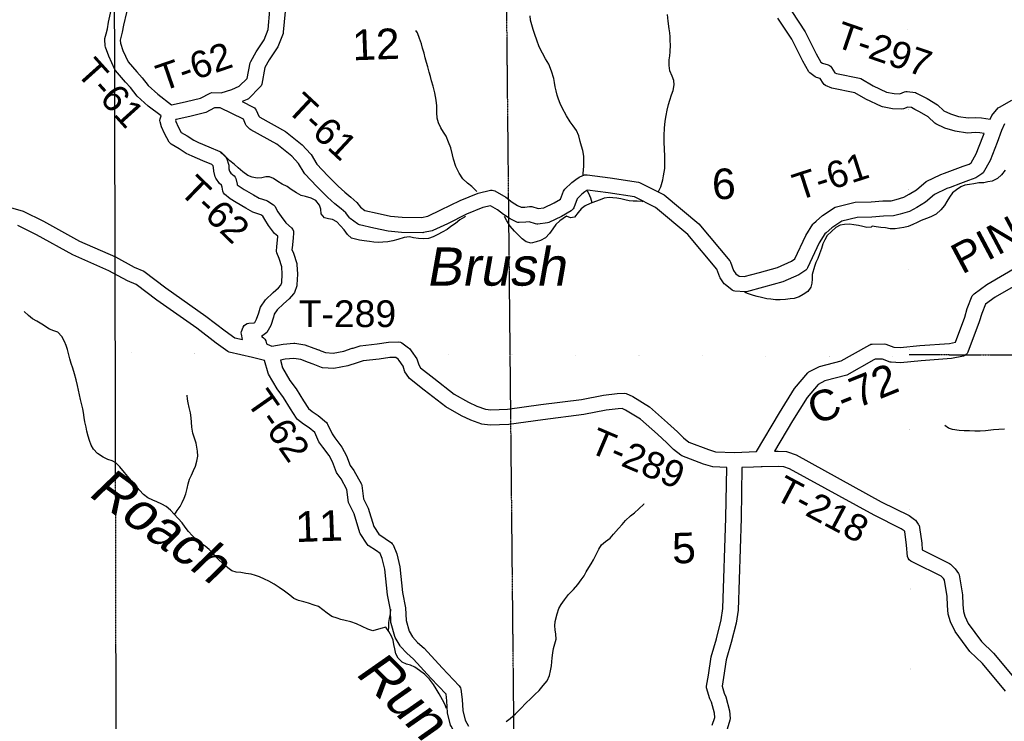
# Model space of a CAD drawing. Header units: feet. Extents: x -155 to 2562643, y -56 to 364810.
# Tile 100 of 121: x 2475184 to 2488079, y 318441 to 327629. Entities that reach past the tile are written whole.
import ezdxf
from ezdxf.enums import TextEntityAlignment as Align

# ---------------------------------------------------------------- set-up
doc = ezdxf.new("R2010")
doc.units = ezdxf.units.FT
doc.header["$MEASUREMENT"] = 0
for name, pattern in [('HIDDEN', [0.375, 0.25, -0.125]), ('HIDDEN2', [0.1875, 0.125, -0.0625]), ('water', [0])]:
    doc.linetypes.add(name, pattern=pattern)
for name, color, linetype in [('COUNTY-RD', 7, 'Continuous'), ('CR-TEXT', 7, 'Continuous'), ('SECTION', 8, 'HIDDEN2'), ('SECTION-TEXT', 8, 'Continuous'), ('TOWNSHIP', 9, 'HIDDEN'), ('TR-TEXT', 6, 'Continuous'), ('TWP-RD', 6, 'Continuous'), ('WATER-TEXT', 1, 'Continuous'), ('WATERWAY', 14, 'water')]:
    doc.layers.add(name, color=color, linetype=linetype)
doc.styles.add('ARIAL', font='arial.ttf')

msp = doc.modelspace()

# ---------------------------------------------------------------- linework, layer by layer
at = {"layer": 'COUNTY-RD'}
for points in [[(2484834.28, 321972.27), (2485135.18, 322480.78), (2485332.27, 322799.41), (2485505.19, 323004.42), (2485520.72, 323016.78), (2485658.12, 323087.29), (2485942.62, 323160.03), (2486279.32, 323350.83), (2486316.68, 323372.01), (2486332.27, 323377.7), (2486348.6, 323380.75), (2486507.9, 323383.73), (2486526.79, 323380.44), (2486631.65, 323340.56), (2486714.39, 323335.84), (2486972.38, 323360.19), (2487360.78, 323389.18), (2487437.55, 323405.21), (2487561.1, 323732.9), (2487593.23, 323846.7), (2487659.71, 324011.58), (2487669.64, 324027.16), (2487682.25, 324040.65), (2487847.72, 324162.56), (2488262.19, 324399.28)], [(2488347.06, 324217.43), (2487956.99, 323994.65), (2487831.14, 323901.93), (2487782.77, 323781.95), (2487751.26, 323670.34), (2487601.75, 323273.82), (2487591.02, 323256.76), (2487577.1, 323242.19), (2487560.55, 323230.68), (2487542.04, 323222.71), (2487388.78, 323190.72), (2486989.22, 323160.89), (2486718.11, 323135.3), (2486597.18, 323142.2), (2486582.17, 323145.4), (2486482.72, 323183.23), (2486386.01, 323181.41), (2486370.17, 323172.43), (2486370.16, 323172.43), (2486018.01, 322972.87), (2485729.44, 322899.09), (2485638.72, 322852.54), (2485494.63, 322681.7), (2485306.3, 322377.24), (2485069.82, 321977.59)]]:
    msp.add_lwpolyline(points, dxfattribs=at)
at = {"layer": 'SECTION'}
for points in [[(2476388.55, 343832.42), (2476435.97, 321637.23)], [(2481607.94, 323240.06), (2481403.02, 343807.09)], [(2481765.3, 307446.47), (2481601.39, 323897.66)], [(2476432.48, 323267.23), (2476464.57, 308257.82)], [(2486832.92, 323243.42), (2517829.98, 323166.41)]]:
    msp.add_lwpolyline(points, dxfattribs=at)
at = {"layer": 'TOWNSHIP', "const_width": 0.03, "flags": 128}
for points in [[(2484585.23, 184226.4), (2485001.36, 199164.46), (2485001.36, 199164.46), (2485331.98, 211141.68), (2485331.98, 211141.68), (2485503.76, 217364.95), (2485804.01, 231239.25), (2485834.49, 232647.22), (2486520.23, 264334.44), (2486529.41, 264928.12), (2487020.65, 296696.11), (2487020.65, 296696.11), (2486855.47, 317827), (2486855.47, 317827), (2486833, 323212.62), (2486833, 323212.62), (2486767.71, 338856.55)], [(2454621.89, 323381.77), (2486833, 323212.62)]]:
    msp.add_lwpolyline(points, dxfattribs=at)
at = {"layer": 'TWP-RD'}
for points in [[(2476561.77, 328234.14), (2476600.42, 328095.07), (2476602.1, 328077.57), (2476590.35, 327930.39), (2476582.82, 327723.98), (2476542.73, 327558.26), (2476527.61, 327466.52), (2476509.03, 327396.65), (2476500.49, 327359.98), (2476503.05, 327319.12), (2476536.7, 327226.93), (2476603.04, 327076.03), (2476716.94, 326944.79), (2476787.26, 326869.09), (2476868.27, 326765.2), (2476992.78, 326652.35), (2477173.92, 326515.2), (2477192.91, 326519.24)], [(2476865.02, 326498.23), (2476721.17, 326628.6), (2476634.85, 326739.3), (2476568.11, 326811.14), (2476437.13, 326962.06), (2476429.07, 326974.79), (2476351.02, 327152.33), (2476307.74, 327270.91), (2476304.8, 327284.99), (2476299.51, 327369.41), (2476300.72, 327383.94), (2476314.95, 327445.05), (2476331.85, 327508.58), (2476346.59, 327598.08), (2476383.68, 327751.41)], [(2477192.91, 326519.24), (2477366.54, 326556.22), (2477549.81, 326601.7), (2477678.13, 326668.4), (2477702.41, 326674.12), (2477820.39, 326672.12), (2477960.65, 326715.96), (2478059.75, 326756.27), (2478164.24, 326860.2), (2478203.48, 327064.59), (2478208.88, 327079.49), (2478279.62, 327207.17), (2478386.08, 327365.01), (2478439.19, 327502.26), (2478460.98, 327751.7)], [(2478660.42, 327736.59), (2478636.59, 327463.68), (2478633.39, 327449.91), (2478564.48, 327271.84), (2478450.32, 327102.59), (2478395.39, 327003.44), (2478352.95, 326782.37), (2478345.36, 326763.86), (2478334.24, 326747.2), (2478179.49, 326593.29), (2478162.91, 326582.32), (2478096.68, 326555.38), (2478243.17, 326483.9), (2478257.54, 326473.39), (2478269.83, 326460.5), (2478279.65, 326445.65), (2478315.14, 326363.24), (2478327.34, 326350.48), (2478664.06, 326165.07), (2478881.65, 325990.26), (2478994.01, 325872.6), (2479001.09, 325863.18), (2479074.95, 325736.15), (2479217.31, 325583.01), (2479353.45, 325449.99), (2479440.07, 325368.98), (2479521.66, 325306.14), (2479601.2, 325233.95), (2479648.51, 325173.28), (2479705.13, 325130.75), (2479865.35, 325093.76), (2480042.09, 325055.39), (2480192.49, 325041.74), (2480447.66, 325039.07), (2480527.01, 325055.89), (2480700.57, 325136.89), (2480952.63, 325262.65), (2481188.66, 325358.93), (2481350.73, 325395.79), (2481369.49, 325396.48), (2481388.05, 325393.66), (2481405.77, 325387.43), (2481549.53, 325304.16), (2481634.02, 325241.08), (2481703.43, 325195.19), (2481750.27, 325173.09), (2481797.19, 325174.69), (2481861.4, 325183.11), (2481875.99, 325182.89), (2481890.4, 325180.55), (2481972.73, 325154.47), (2482046.74, 325164.97), (2482184.86, 325230.11), (2482267.99, 325278.19), (2482307.6, 325383.65), (2482314.99, 325396.85), (2482324.29, 325408.8), (2482416.3, 325495.94)], [(2485297.75, 327734.34), (2485471.73, 327471.32), (2485614.73, 327179.49), (2485676.95, 327074.27), (2485698.84, 327057.78), (2485770.27, 327038.94), (2485788.23, 327030.1), (2485804.09, 327017.87), (2485817.22, 327002.72), (2485856.95, 326932.44), (2485879.4, 326922.49), (2486184.31, 326862.64), (2486200.18, 326856.61)], [(2485699.44, 325065.15), (2485864.85, 325172.75), (2485880.17, 325179.41), (2486123.6, 325239.88), (2486334.96, 325243.03), (2486486.11, 325255.4), (2486598.6, 325257.55), (2486661.48, 325274.35), (2486761.17, 325303.25), (2486832.69, 325342.84), (2486927.74, 325401.95), (2487055.28, 325509.99), (2487248.44, 325602.2), (2487295.6, 325619.33), (2487435.02, 325669.99), (2487539.26, 325710.58), (2487616.67, 325737.32), (2487644.14, 325755.51), (2487711.91, 325872.89), (2487797.89, 326093.33), (2487813.73, 326136.45), (2487757.94, 326146.27), (2487702.05, 326149.43), (2487597.76, 326142.88), (2487437.01, 326167.15), (2487301.47, 326206.96), (2487181.47, 326263.48), (2487168.16, 326272.61), (2487082.47, 326354.41), (2486968.82, 326422.91), (2486908.63, 326454.4), (2486861.71, 326478.95), (2486814.56, 326485.01), (2486757.72, 326461.03), (2486736.21, 326457.08), (2486614.53, 326461.47), (2486481.42, 326485.65), (2486468.89, 326489.68), (2486265.44, 326586.01), (2486120.68, 326671.32), (2485818.88, 326730.55), (2485735.88, 326767.33), (2485718.61, 326779.93), (2485704.39, 326795.9), (2485668.8, 326858.86), (2485619.43, 326871.88), (2485601.93, 326880.37), (2485532.93, 326932.37), (2485519.86, 326947), (2485438.59, 327084.44), (2485297.81, 327371.74), (2485114.56, 327648.76)], [(2486200.18, 326856.61), (2486359.19, 326762.91), (2486536.61, 326678.9), (2486636.12, 326660.83), (2486710.42, 326658.14), (2486769.8, 326683.19), (2486786.97, 326687.09), (2486804.56, 326687.94), (2486913.77, 326673.9), (2486930.7, 326668.57), (2487022.99, 326620.29), (2487023, 326620.28), (2487066.9, 326597.31), (2487204.61, 326514.31), (2487288.68, 326434.06), (2487372.68, 326394.49), (2487480.33, 326362.87), (2487606.52, 326343.82), (2487701.42, 326349.79), (2487781, 326345.29), (2487891.19, 326325.89), (2487913.94, 326373.73), (2488000.08, 326472.81), (2488013.42, 326483.67), (2488175.59, 326574.75)], [(2477941.48, 325284.54), (2477868.05, 325342), (2477852.65, 325362.03), (2477842.71, 325385.28), (2477835, 325435.45), (2477828.8, 325460.77), (2477802.08, 325484.43), (2477751.04, 325552.74), (2477742.22, 325571.88), (2477725.39, 325646.46), (2477723.09, 325691.48), (2477715.72, 325713.6), (2477698.75, 325731.66), (2477583.26, 325780.16), (2477444.5, 325839.58), (2477365.77, 325876.76), (2477273.97, 325937.92), (2477168.32, 325997.68), (2477154.04, 326009.73), (2477142.25, 326024.2), (2477080.6, 326137.69), (2477041.62, 326226.76), (2477022.55, 326289.61), (2477020.59, 326308.92), (2477022.38, 326328.24), (2477034.6, 326369.82), (2476865.02, 326498.23)], [(2479512.49, 325025.31), (2479503.04, 325034.59), (2479454.06, 325097.41), (2479393.23, 325152.62), (2479310.45, 325216.36), (2479215.24, 325305.41), (2479074.09, 325443.33), (2478917.08, 325612.23), (2478910.46, 325621.16), (2478837.11, 325747.31), (2478746.11, 325842.6), (2478552.35, 325998.27), (2478210.77, 326186.36), (2478198.68, 326195.65), (2478151.98, 326244.47), (2478142.11, 326259.38), (2478114.14, 326324.32), (2477810.97, 326472.25), (2477736.83, 326473.51), (2477621.01, 326413.3), (2477411.46, 326361.3), (2477234.54, 326323.62), (2477229.14, 326322.47), (2477225.42, 326309.82), (2477229.58, 326296.12), (2477260.4, 326225.68), (2477299.86, 326153.05), (2477378.78, 326108.41), (2477464.45, 326051.34), (2477526.59, 326022), (2477661.35, 325964.28), (2477805.47, 325903.76), (2477822.73, 325891.77), (2477883.94, 325826.65), (2477895.07, 325808), (2477919.28, 325735.37), (2477921.79, 325722.05), (2477924.25, 325673.77), (2477930.31, 325646.95), (2477950.02, 325620.57), (2477992.38, 325583.06), (2478004.56, 325566.84), (2478013.22, 325548.53), (2478031.34, 325474.5), (2478032.45, 325467.31), (2478058.93, 325446.59), (2478123.05, 325403.63), (2478248.07, 325333.97), (2478319.72, 325290.26), (2478421.27, 325258.91), (2478434.53, 325252.57), (2478509.09, 325202.33), (2478525.29, 325184.54), (2478563.55, 325114.33), (2478606.12, 325051.03), (2478669.27, 324968.09), (2478745.35, 324901.68), (2478759.09, 324882.31), (2478767.9, 324860.28), (2478771.32, 324836.77), (2478764.75, 324765.63), (2478750.21, 324640.05), (2478748.64, 324619.34), (2478767.81, 324572.15), (2478812.42, 324436.7), (2478814.89, 324423.3), (2478820.64, 324298.26), (2478815.62, 324158.16), (2478812.7, 324142.98), (2478781.54, 324056.09), (2478771.51, 324039.33), (2478713.65, 323975.18), (2478639.51, 323909.84), (2478557.41, 323831.29), (2478517.31, 323772.58), (2478505.87, 323732.33), (2478471.04, 323623.78), (2478418.75, 323534.33), (2478404, 323518.35), (2478349.52, 323480.37), (2478357.29, 323477.64), (2478378.45, 323463.44), (2478395.35, 323444.42), (2478406.96, 323421.74), (2478414.98, 323385.86), (2478423.34, 323380.97), (2478484.69, 323353.06), (2478633.48, 323380.17), (2478774.32, 323394.78), (2478788.47, 323394.24), (2478918.68, 323370.61), (2479034.29, 323327.1), (2479097.2, 323305.55), (2479101.86, 323303.73), (2479126.38, 323294.14), (2479190.18, 323269.18), (2479287.95, 323260.97), (2479429.92, 323288.94), (2479539.93, 323325.24)], [(2488082.82, 326263.15), (2488041.11, 326175.44), (2487984.94, 326022.5), (2487892.71, 325786.05), (2487799.78, 325625.08), (2487783.88, 325608.17), (2487705.95, 325556.56), (2487608.21, 325522.8), (2487505.46, 325482.79), (2487368.29, 325432.95), (2487368.28, 325432.94), (2487325.83, 325417.52), (2487164.8, 325340.65), (2487045.81, 325239.86), (2486933.99, 325170.32), (2486838.41, 325117.41), (2486715.14, 325081.67), (2486626.72, 325058.05), (2486496.19, 325055.56), (2486344.62, 325043.15), (2486149.53, 325040.24), (2485952.81, 324991.37), (2485819.98, 324904.97), (2485744.14, 324839.33), (2485728.08, 324825.43), (2485655.59, 324708.64), (2485502.05, 324377.68), (2485491.48, 324362.77), (2485478.37, 324350.01), (2485387.46, 324289.2), (2485176.98, 324196.87), (2484926.98, 324126.08), (2484701.46, 324064.73), (2484684.77, 324063.09), (2484550.12, 324072.42), (2484530.87, 324077.71), (2484513.04, 324086.71), (2484421.22, 324158.91), (2484411.03, 324169.72), (2484356.91, 324247.51), (2484351.06, 324258.71), (2484313.09, 324360.99), (2483935.43, 324814.57), (2483509.57, 325170.04), (2483233.64, 325307.04), (2482888.65, 325360.24), (2482620.7, 325396.32), (2482609.27, 325392.06), (2482586.97, 325376.07), (2482547.48, 325344.72), (2482484.06, 325284.65), (2482439.61, 325166.32), (2482430.88, 325151.46), (2482419.75, 325138.33), (2482406.54, 325127.29), (2482277.74, 325052.79), (2482111.6, 324974.43), (2482097.21, 324970.12), (2481970.88, 324952.21), (2481955.93, 324952.34), (2481941.17, 324954.68), (2481858.15, 324980.97), (2481813.64, 324975.13), (2481724.97, 324972.11), (2481709.23, 324974.07), (2481693.98, 324978.5), (2481605.09, 325020.45), (2481518.95, 325077.4), (2481439.22, 325136.93), (2481347.63, 325189.98), (2481249.02, 325167.55), (2481035.16, 325080.31), (2480787.53, 324956.77), (2480596.05, 324867.4), (2480585.25, 324863.79), (2480472.99, 324840), (2480462.07, 324838.91), (2480182.38, 324841.84), (2480011.71, 324857.33), (2479821.63, 324898.6), (2479632.73, 324942.21), (2479619.71, 324947.2), (2479607.52, 324953.94), (2479512.49, 325025.31)], [(2482416.3, 325495.94), (2482466.43, 325535.73), (2482508.96, 325566.25), (2482520.73, 325572.52), (2482582.08, 325595.34), (2482598.15, 325598.48), (2482614.5, 325598.96), (2482917.23, 325558.2), (2483287.08, 325501.17), (2483301.78, 325496.51), (2483614.34, 325341.31), (2483624.18, 325334.89), (2484077.52, 324956.48), (2484483.16, 324469.29), (2484491.67, 324454.6), (2484531.94, 324346.13), (2484562.44, 324302.29), (2484604.62, 324269.12), (2484673.37, 324264.36), (2484873.49, 324318.8), (2485109.24, 324385.55), (2485290.94, 324465.26), (2485336.27, 324495.58), (2485479.27, 324803.82), (2485570.16, 324950.25), (2485579.97, 324961.74), (2485613.23, 324990.54), (2485613.25, 324990.55), (2485699.44, 325065.15)], [(2475063.65, 325167.56), (2475231.34, 325119.06), (2475495.1, 324990.74), (2475966.68, 324728.57), (2476438.93, 324521.71), (2476683.97, 324388.59), (2476811.62, 324334.93), (2477096.88, 324119.06), (2477621.88, 323747.98), (2477873.87, 323552.76), (2478001.49, 323464.41), (2478100.29, 323440.77), (2478086.66, 323510.16), (2478086.49, 323528.66), (2478089.71, 323546.87), (2478110.75, 323602.82), (2478124.01, 323622.41), (2478141.48, 323638.37), (2478162.18, 323649.81), (2478184.97, 323656.1), (2478255.3, 323658.49), (2478262.67, 323663.62), (2478287.3, 323705.77), (2478314.41, 323790.24), (2478331.58, 323850.67), (2478338.43, 323865.3), (2478404.05, 323961.35), (2478504.21, 324057.18), (2478572.82, 324117.65), (2478603.24, 324151.38), (2478616.58, 324188.58), (2478620.48, 324297.24), (2478616.04, 324393.61), (2478579.97, 324503.15), (2478550.14, 324576.57), (2478546.56, 324599.47), (2478551.09, 324659.13), (2478565.81, 324786.33), (2478566.37, 324792.43), (2478522.45, 324830.77), (2478443.44, 324934.55), (2478392.39, 325010.45), (2478367.11, 325056.83), (2478341.13, 325074.34), (2478236.88, 325106.52), (2478147.29, 325161.17), (2478018.54, 325232.91), (2477941.48, 325284.54)], [(2477927.68, 323276.43), (2477910.71, 323284.01), (2477755.62, 323391.38), (2477502.87, 323587.18), (2476978.78, 323957.62), (2476710.96, 324160.29), (2476597.26, 324208.09), (2476350.92, 324341.91), (2475877.76, 324549.17), (2475402.7, 324813.28), (2475159.29, 324931.7)], [(2479539.93, 323325.24), (2479552.15, 323329.27), (2479564.93, 323333.49), (2479641.71, 323358.83), (2479866.22, 323382.19), (2480015.84, 323404.43), (2480148.86, 323408.22), (2480170.44, 323404.06), (2480190.61, 323395.31), (2480276.62, 323332.83), (2480287.97, 323321.4), (2480309.94, 323290.71), (2480382.89, 323188.84), (2480390.21, 323173.88), (2480409.34, 323109.52), (2480433.55, 323071.71), (2480606.07, 322934.11), (2480874.17, 322723.92), (2481061.98, 322619.28), (2481169.21, 322568.04), (2481284.66, 322526.85), (2481353.51, 322518.24), (2481570.51, 322528.24), (2482008.45, 322588.8), (2482541.34, 322654.59), (2482831.22, 322712), (2483007.07, 322732.87), (2483102.59, 322736.33), (2483124.98, 322732), (2483211.95, 322693.39), (2483432.59, 322557.46), (2483667.81, 322349.65), (2483797.55, 322232.76), (2483878.38, 322151.7), (2483948.34, 322096), (2484206.4, 321999.4), (2484296.03, 321971.18), (2484544.89, 321959.01), (2484834.28, 321972.27)], [(2480787.9, 318551.31), (2480779.98, 318708.54), (2480767.71, 318796.12), (2480568.32, 319003.82), (2480342, 319254.74), (2480255.53, 319331.5), (2480171.52, 319422.39), (2480165.07, 319431.09), (2480102.05, 319538.69), (2480097.11, 319550.23), (2480047.98, 319721.65), (2480046.1, 319733.14), (2480038.31, 319901.47), (2479998.65, 320096.73), (2479965.07, 320431.71), (2479932.86, 320572.17), (2479904.4, 320636.68), (2479854.79, 320673.05), (2479749.22, 320744.63), (2479735.21, 320758.91), (2479644.53, 320898.44), (2479638.64, 320911.04), (2479562.28, 321159.15), (2479496.85, 321288.57), (2479491.88, 321304.63), (2479469.14, 321475.19), (2479393.92, 321616.68), (2479339.67, 321685.47), (2479331.83, 321699.59), (2479282, 321838.06), (2479236.21, 321923.87), (2479153.11, 322031.63), (2479101.71, 322102.43), (2479047.04, 322221.54), (2478973.72, 322285.66), (2478899.57, 322333.3), (2478820.17, 322394.99), (2478808.02, 322408.62), (2478732.41, 322533.04), (2478639.25, 322680.15), (2478554.52, 322793.33), (2478444.37, 322987.13), (2478439.76, 322998.09), (2478391.78, 323165.38), (2478233.02, 323203.37), (2477927.68, 323276.43)], [(2480109.51, 323207.02), (2480033.45, 323204.85), (2479891.28, 323183.71), (2479683.88, 323162.13), (2479602.59, 323135.31), (2479480.79, 323095.12), (2479299.13, 323059.33), (2479151.72, 323071.71), (2479137.63, 323074.98), (2479029.02, 323117.46), (2479029.01, 323117.47), (2479028.34, 323117.73), (2478966.65, 323138.86), (2478865.17, 323177.05), (2478773.74, 323193.64), (2478661.76, 323182.03), (2478598.38, 323170.48), (2478627.08, 323070.41), (2478722.18, 322903.1), (2478804.03, 322793.76), (2478902.37, 322638.48), (2478964.63, 322536.02), (2479015.2, 322496.73), (2479094.26, 322445.94), (2479200.13, 322353.35), (2479209.33, 322342.68), (2479216.94, 322330.83), (2479275.21, 322203.88), (2479313.25, 322151.47), (2479404.79, 322032.77), (2479465.28, 321919.42), (2479511.78, 321790.21), (2479562.08, 321726.42), (2479658.38, 321545.3), (2479663.83, 321528.31), (2479686.78, 321356.18), (2479748.44, 321234.22), (2479823.64, 320989.87), (2479886.45, 320893.22), (2479970.09, 320836.51), (2480051.26, 320776.99), (2480063.34, 320764.38), (2480073.05, 320749.88), (2480123.54, 320635.46), (2480162.81, 320464.17), (2480196.65, 320126.69), (2480237.39, 319926.14), (2480245.07, 319759.89), (2480284.17, 319623.48), (2480329.43, 319546.2), (2480395.7, 319474.51), (2480483.08, 319396.94), (2480714.75, 319140.09), (2480939.82, 318905.62), (2480948.78, 318892.76), (2480955.63, 318878.66), (2480960.19, 318863.68), (2480979.28, 318727.48), (2480986.7, 318580.33), (2481016.77, 318457.21), (2481061.17, 318378.99)], [(2484254.11, 318390.61), (2484286.21, 318490.66), (2484281.66, 318545.96), (2484242.68, 318691.62), (2484220.63, 318736.49), (2484179.58, 318877.87), (2484178.4, 318901.1), (2484204.75, 319045.48), (2484240.91, 319287.05), (2484307.78, 319522.93), (2484369.72, 319768.67), (2484394.26, 319916.67), (2484432.96, 321105.81), (2484443.19, 321763.75), (2484260.53, 321772.68), (2484141.27, 321810.22), (2483856, 321917.01), (2483842.3, 321924.77), (2483744.85, 322002.37), (2483659.7, 322087.76), (2483534.67, 322200.41), (2483313.05, 322396.2), (2483118.5, 322516.05), (2483075.36, 322535.21), (2483022.5, 322533.29), (2482862.47, 322514.3), (2482573.07, 322456.99), (2482034.4, 322390.48), (2481588.86, 322328.88), (2481345.66, 322317.66), (2481238.1, 322331.11), (2481092.28, 322383.14), (2480970.1, 322441.52), (2480763.13, 322556.84), (2480482.01, 322777.23), (2480289.47, 322930.8), (2480278.46, 322943.01), (2480229.5, 323019.5), (2480223.66, 323032.27), (2480205.66, 323092.82), (2480152.93, 323166.45), (2480139.44, 323185.29), (2480109.51, 323207.02)], [(2485069.82, 321977.59), (2485117.37, 321978.32), (2485225.25, 321974.05), (2485241.29, 321970.75), (2485351.77, 321928.41), (2486466.97, 321316.25), (2486833.25, 321134.37), (2486902.17, 321085.15), (2486913.61, 321073.81), (2486949.34, 321024.69), (2486956.46, 321015.55), (2486957.11, 321014.01), (2486958.08, 321012.68), (2486962.2, 321001.97), (2486966.71, 320991.3), (2486966.94, 320989.64), (2486967.53, 320988.11), (2486968.73, 320976.73), (2486997.22, 320771.69), (2487004.78, 320686.78), (2487360.87, 320508.98), (2487373.97, 320499.54), (2487436.23, 320437.28), (2487477.52, 320376.72), (2487485.56, 320356.89), (2487530.97, 320095.46), (2487535.4, 319968.77), (2487542.67, 319878.41), (2487559.55, 319817.29), (2487607.38, 319723.41), (2487779.42, 319487.13), (2487938.85, 319333.61), (2488202.17, 319016.26)], [(2488093.52, 318834), (2487792.07, 319197.29), (2487628.06, 319355.23), (2487436.37, 319618.5), (2487372.16, 319744.52), (2487344.83, 319843.46), (2487335.68, 319957.26), (2487331.57, 320074.76), (2487294.05, 320290.79), (2487281.55, 320309.12), (2487249.75, 320340.91), (2486895.96, 320517.57), (2486872.41, 320529.33), (2486853.97, 320538.54), (2486834.68, 320555.39), (2486820.26, 320576.55), (2486811.64, 320600.66), (2486798.44, 320749.06), (2486773.87, 320925.92), (2486766.17, 320936.51), (2486730, 320962.34), (2486374.33, 321138.95), (2485267.47, 321746.53), (2485192.72, 321775.18), (2485114.95, 321778.26), (2484906.24, 321775.05), (2484904.92, 321774.71), (2484894.48, 321774.83), (2484795.92, 321770.3), (2484795.91, 321770.3), (2484643.2, 321763.31), (2484632.9, 321101)], [(2484632.9, 321101), (2484593.72, 319896.97), (2484565.68, 319727.81), (2484501, 319471.21), (2484436.81, 319244.79), (2484402.07, 319012.71), (2484381.47, 318899.82), (2484407.83, 318809.03), (2484430.82, 318762.24), (2484479.5, 318580.3), (2484487.98, 318477.44), (2484485.74, 318457.88), (2484447.35, 318338.26)], [(2480905.86, 316100.64), (2480869.58, 316218.43), (2480840.05, 316374.45), (2480823.58, 316549.14), (2480808.36, 316822.3), (2480808.83, 316974.97), (2480811.11, 316989.78), (2480925.04, 317355.35), (2480983.24, 317564.99), (2481025.9, 317787.23), (2481039.99, 317866.52), (2481054.24, 317913.98), (2481016.34, 318136.62), (2480984.64, 318190.15), (2480924.95, 318229.03), (2480913.14, 318239.74), (2480903.18, 318252.17), (2480832.54, 318376.63), (2480827.43, 318389.5), (2480787.9, 318551.31)]]:
    msp.add_lwpolyline(points, dxfattribs=at)
at = {"layer": 'WATERWAY'}
for points in [[(2482561.96, 325582.86), (2482562.36, 325614.67), (2482572.95, 325709.15), (2482572.92, 325841.59), (2482559.77, 325913.61), (2482542.78, 325973.53), (2482525.83, 326031.45), (2482504.58, 326107.35), (2482477.41, 326177.14), (2482432.29, 326238.62), (2482391.3, 326292.13), (2482345.91, 326371.66), (2482288.09, 326475.06), (2482263.14, 326530.84), (2482242.2, 326586.69), (2482223.3, 326640.56), (2482210.39, 326696.53), (2482197.52, 326750.5), (2482188.65, 326804.54), (2482177.81, 326856.53), (2482150.24, 326952.4), (2482112.65, 327046.1), (2482069.39, 327117.64), (2482030.13, 327189.24), (2481988.69, 327272.84), (2481957.22, 327360.62), (2481931.99, 327434.46), (2481906.88, 327500.27), (2481889.86, 327562.2), (2481874.89, 327622.15), (2481868, 327678.22)], [(2483545.09, 325368.2), (2483546, 325369.76), (2483581.09, 325438.55), (2483607.77, 325531.28), (2483616.97, 325585.61), (2483631.58, 325680.15), (2483632.79, 325732.35), (2483633.93, 325788.55), (2483633.13, 325840.71), (2483629.7, 325932.95), (2483624.27, 326025.17), (2483624.95, 326111.46), (2483629.46, 326209.86), (2483638.11, 326300.29), (2483649.04, 326372.71), (2483663.99, 326445.19), (2483682.96, 326517.73), (2483700.13, 326576.2), (2483721.19, 326642.76), (2483740.37, 326701.26), (2483755.32, 326773.74), (2483750.41, 326831.85), (2483727.46, 326887.66), (2483700.26, 326959.46), (2483689.17, 327027.5), (2483690, 327103.76), (2483697.26, 327154.05), (2483702.48, 327206.3), (2483707.06, 327300.68), (2483704.28, 327350.8), (2483703.44, 327404.97), (2483696.65, 327455.02), (2483689.83, 327507.08), (2483676.24, 327607.19), (2483668.86, 327695.36)], [(2481170.1, 325379.78), (2481103.2, 325444.55), (2481050.36, 325485.83), (2480989.24, 325543.03), (2480937.88, 325618.45), (2480894.37, 325706.03), (2480864.78, 325801.87), (2480851.87, 325857.85), (2480830.38, 325949.8), (2480801.1, 326025.58), (2480769.82, 326101.32), (2480734.86, 326154.93), (2480699.87, 326210.55), (2480666.73, 326276.23), (2480651.72, 326338.19), (2480648.57, 326412.38), (2480645.24, 326498.61), (2480636.01, 326576.72), (2480618.53, 326668.74), (2480597.06, 326758.68), (2480577.92, 326828.6), (2480563.03, 326882.54), (2480548.05, 326942.49), (2480530.91, 327012.45), (2480511.98, 327068.32), (2480495, 327128.25), (2480479.96, 327192.21), (2480460.9, 327256.11), (2480443.95, 327314.03), (2480420.82, 327381.88), (2480391.57, 327455.65), (2480373.01, 327487.45)], [(2481022.08, 325050.04), (2481010.97, 325043.75), (2480949.3, 325006.63), (2480889.75, 324961.52), (2480832.19, 324918.45), (2480780.55, 324881.49), (2480718.84, 324846.38), (2480661.06, 324817.35), (2480597.31, 324784.22), (2480539.41, 324763.21), (2480477.21, 324760.2), (2480408.89, 324763.1), (2480342.46, 324774.07), (2480290.11, 324783.25), (2480217.94, 324776.06), (2480134.03, 324748.62), (2480070.04, 324731.53), (2480003.94, 324720.42), (2479939.77, 324715.37), (2479887.61, 324712.52), (2479823.31, 324715.49), (2479764.97, 324722.57), (2479696.56, 324731.5), (2479636.18, 324740.55), (2479581.77, 324753.72), (2479531.33, 324768.95), (2479476.39, 324816.22), (2479431.3, 324875.69), (2479384.27, 324931.11), (2479337.29, 324982.52), (2479282.6, 325013.74), (2479228.27, 325020.88), (2479173.86, 325034.05), (2479130.9, 325085.52), (2479125.96, 325145.64), (2479111.07, 325199.58), (2479063.98, 325259.01), (2479001.22, 325292.1), (2478926.61, 325312.97), (2478872.16, 325328.14), (2478809.4, 325361.23), (2478738.43, 325406.23), (2478685.65, 325443.5), (2478620.89, 325476.57), (2478566.17, 325509.79), (2478507.33, 325548.97), (2478456.81, 325570.22), (2478406.62, 325569.41), (2478356.59, 325558.57), (2478292.41, 325553.51), (2478227.99, 325564.51), (2478171.41, 325587.67), (2478106.43, 325634.78), (2478043.37, 325687.93), (2477992.41, 325737.27), (2477937.53, 325780.53), (2477872.31, 325843.68), (2477813.69, 325887.96)], [(2488091.21, 325659.92), (2488042.64, 325598.48), (2487987.77, 325548.93), (2487918.47, 325515.07), (2487864.65, 325503.68), (2487808.78, 325494.24), (2487746.75, 325490.68), (2487678.86, 325480.94), (2487620.98, 325471.46), (2487563.16, 325459.97), (2487509.54, 325440.55), (2487452.41, 325400.98), (2487401.29, 325361.55), (2487362.58, 325306.38), (2487327.98, 325247.3), (2487295.18, 325196.3), (2487246.56, 325136.86), (2487185.78, 325083.14), (2487114.53, 325047.23), (2487061.01, 325023.8), (2486991.52, 324997.97), (2486937.99, 324974.54), (2486880.57, 324947.01), (2486821.09, 324921.42), (2486763.36, 324905.92), (2486707.49, 324896.49), (2486649.56, 324889.01), (2486585.38, 324891.41), (2486520.99, 324901.83), (2486460.77, 324906.34), (2486400.44, 324914.86), (2486348.12, 324923.58), (2486334.99, 324911.11)], [(2482681.79, 325231.46), (2482661.71, 325291.22), (2482636.69, 325351.01), (2482621.12, 325384.6)], [(2483345.01, 325244.79), (2483339.08, 325246.01), (2483268.69, 325252.89), (2483216.47, 325254.05), (2483166.22, 325257.25), (2483107.79, 325270.35), (2483055.41, 325281.54), (2483005.07, 325290.76), (2482952.79, 325295.93), (2482902.54, 325299.13), (2482836.42, 325290.03), (2482784.53, 325269.13), (2482724.65, 325246.09), (2482656.73, 325222.91), (2482590.98, 325189.74), (2482535.33, 325152.72), (2482499.97, 325101.98), (2482450.68, 325043), (2482398.64, 325032.12), (2482346.07, 325055.35), (2482256.63, 324995.71), (2482203.2, 324944.68), (2482167.9, 324889.93), (2482120.65, 324828.96), (2482069.29, 324773.95), (2482005.61, 324736.8), (2481947.64, 324719.81), (2481883.68, 324700.72), (2481817.09, 324721.71), (2481764.31, 324758.98), (2481662.37, 324859.66), (2481605.11, 324926.96), (2481563.94, 324992.51), (2481534.59, 325052.63)], [(2486334.99, 324911.11), (2486279.88, 324908.39), (2486225.46, 324921.56), (2486169.07, 324932.68), (2486108.69, 324941.74), (2486052.33, 324950.86), (2485984.1, 324947.75), (2485928.02, 324938.81), (2485874.31, 324905.84), (2485814.83, 324856.71), (2485759.46, 324801.64), (2485726.19, 324744.92), (2485700.9, 324692.34), (2485683.76, 324631.86), (2485658.71, 324563.23), (2485635.55, 324502.66), (2485612.29, 324448.1), (2485590.98, 324397.59), (2485562.47, 324292.79), (2485561.39, 324232.58), (2485558.18, 324180.35), (2485542.98, 324123.92), (2485503.67, 324069.11), (2485444.06, 324028.01), (2485390.29, 323999.05), (2485328.4, 323975.97), (2485274.23, 323973.09), (2485212.12, 323964.06), (2485143.9, 323960.94), (2485081.64, 323961.94), (2485021.32, 323966.98), (2484967.03, 323972.12), (2484900.51, 323989.1), (2484844.08, 324002.24), (2484793.68, 324015.47), (2484727.07, 324038.47), (2484680.99, 324055.71)], [(2480775.32, 318606.95), (2480751.64, 318666.66), (2480722.68, 318722.37), (2480677.28, 318801.9), (2480640.13, 318867.52), (2480605.1, 318925.14), (2480551.86, 318992.5), (2480486.61, 319057.66), (2480419.62, 319104.73), (2480360.69, 319149.93), (2480304.05, 319177.1), (2480249.67, 319188.26), (2480195.04, 319215.47), (2480140, 319268.75), (2480111.03, 319324.47), (2480095.99, 319388.43), (2480083.05, 319446.42), (2480076.17, 319502.49), (2480051.28, 319554.26), (2480016.19, 319615.89), (2479979.13, 319675.49), (2479915.14, 319658.4), (2479809.21, 319626.58), (2479742.63, 319647.58), (2479669.77, 319684.52), (2479594.97, 319717.42), (2479520.27, 319744.3), (2479447.72, 319761.19), (2479391.33, 319772.31), (2479340.86, 319789.55), (2479272.21, 319814.53), (2479211.31, 319857.69), (2479152.38, 319902.88), (2479095.53, 319944.1), (2479041.05, 319961.28), (2478968.32, 319990.2), (2478905.84, 320005.24), (2478833.26, 320024.13), (2478774.65, 320049.26), (2478719.77, 320092.52), (2478652.69, 320145.61), (2478583.69, 320192.65), (2478516.74, 320237.71), (2478445.86, 320276.7), (2478391.26, 320301.9), (2478322.51, 320332.89), (2478272.02, 320352.14), (2478217.57, 320367.31), (2478145.12, 320378.17), (2478078.69, 320389.14), (2478020.38, 320394.21), (2477963.92, 320409.35), (2477963.92, 320409.35), (2477911.11, 320448.62), (2477848.05, 320501.78), (2477784.86, 320562.96), (2477717.48, 320636.11), (2477664.42, 320691.44), (2477613.58, 320732.75), (2477558.83, 320767.98), (2477501.85, 320817.22), (2477442.77, 320872.45), (2477393.73, 320927.84), (2477352.75, 320981.35), (2477311.7, 321038.88), (2477258.58, 321098.22), (2477205.53, 321153.54), (2477160.56, 321204.98), (2477103.61, 321252.22), (2477046.88, 321285.41), (2476982.18, 321314.46), (2476925.63, 321335.62), (2476862.9, 321366.71), (2476803.98, 321411.9), (2476752.9, 321469.27), (2476701.76, 321530.64), (2476648.64, 321589.98), (2476599.59, 321645.37), (2476554.57, 321700.82), (2476497.22, 321774.14), (2476444.19, 321827.45), (2476393.6, 321852.72), (2476337.15, 321867.86), (2476276.43, 321898.98), (2476203.36, 321949.97), (2476150.34, 322003.28), (2476121.4, 322056.99), (2476096.35, 322118.79), (2476081.41, 322176.74), (2476064.36, 322240.67), (2476053.49, 322294.68), (2476038.42, 322360.65), (2476027.46, 322420.67), (2476018.47, 322482.73), (2476011.64, 322534.79), (2475979.68, 322654.66), (2475966.71, 322714.65), (2475953.68, 322778.65), (2475940.74, 322836.63), (2475923.54, 322910.6), (2475902.2, 322992.52), (2475878.98, 323066.39), (2475855.94, 323128.22), (2475838.98, 323186.13), (2475826.11, 323240.1), (2475811, 323308.08), (2475792.1, 323361.95), (2475771.23, 323413.78), (2475738.06, 323481.47), (2475683.03, 323534.76), (2475630.49, 323555.98), (2475573.98, 323575.13), (2475472.56, 323641.71), (2475407.73, 323678.78), (2475351, 323711.98), (2475298.16, 323753.26), (2475243.09, 323808.55)], [(2477213.23, 321145.51), (2477244.96, 321200.33), (2477286.29, 321255.18), (2477313.62, 321305.78), (2477338.82, 321364.38), (2477360.04, 321420.91), (2477379.03, 321491.45), (2477388.18, 321549.79), (2477407.33, 321610.3), (2477434.6, 321664.92), (2477459.8, 321723.51), (2477486.98, 321784.15), (2477504.09, 321846.63), (2477517.12, 321913.06), (2477512.09, 321979.2), (2477505.29, 322029.25), (2477494.46, 322081.25), (2477475.55, 322135.12), (2477452.24, 322215), (2477436.98, 322293.01), (2477433.96, 322359.18), (2477429.11, 322413.28), (2477420.03, 322481.36), (2477404.93, 322549.34), (2477389.95, 322609.29), (2477383.13, 322661.35), (2477378.34, 322711.44), (2477378.31, 322713.44)], [(2488081.34, 322267.36), (2488007.34, 322261.49), (2487935.35, 322255.66), (2487831.41, 322245.02), (2487763.37, 322241.3), (2487691.23, 322241.5), (2487620.99, 322245.75), (2487554.85, 322246.1), (2487486.66, 322248.4), (2487398.1, 322264.24), (2487345.63, 322278.97), (2487298.68, 322313.93)], [(2481554.31, 318438.87), (2481607.89, 318479.87), (2481677.29, 318537.18), (2481748.44, 318610.57), (2481811.66, 318677.81), (2481876.98, 318739.07), (2481932.42, 318790.13), (2481985.79, 318845.17), (2482041.04, 318908.27), (2482092.28, 318971.31), (2482123.35, 319040.03), (2482136.47, 319100.44), (2482147.47, 319168.85), (2482152.69, 319221.1), (2482155.93, 319271.32), (2482166.99, 319335.71), (2482174.09, 319396.02), (2482191.24, 319456.5), (2482208.41, 319514.96), (2482205.35, 319583.14), (2482196.46, 319639.18), (2482193.62, 319693.31), (2482196.8, 319747.54), (2482223.36, 319848.3), (2482246.4, 319916.9), (2482273.67, 319971.51), (2482316.91, 320032.41), (2482372.07, 320101.53), (2482435.29, 320168.77), (2482492.52, 320233.91), (2482535.79, 320292.8), (2482575.1, 320347.62), (2482604.41, 320400.26), (2482635.73, 320452.94), (2482667.07, 320503.61), (2482700.4, 320556.32), (2482735.48, 320625.11), (2482770.54, 320695.91), (2482803.83, 320750.63), (2482857.38, 320793.64), (2482914.89, 320840.72), (2482960.29, 320891.62), (2483025.39, 320966.92), (2483072.77, 321019.86), (2483118.17, 321070.76), (2483181.51, 321129.97), (2483237.07, 321173.01), (2483292.54, 321222.07), (2483355.82, 321285.3), (2483361.65, 321291.54)], [(2480013.28, 319620.56), (2480017.18, 319682.12), (2480020.37, 319736.35), (2480027.62, 319786.64), (2480038.71, 319849.02), (2480043.38, 319910.78)]]:
    msp.add_lwpolyline(points, dxfattribs=at)

# ---------------------------------------------------------------- texts
at = {"layer": 'CR-TEXT', "style": 'ARIAL'}
for s, rotation, p in [('PINE', 28, (2487580.77, 324181.86)), ('C-72', 22, (2485650.55, 322206.3))]:
    msp.add_text(s, height=400, rotation=rotation, dxfattribs=at).set_placement(p, align=Align.BOTTOM_LEFT)
at = {"layer": 'SECTION-TEXT', "style": 'ARIAL'}
for s, p in [('12', (2479859.78, 326986.93)), ('6', (2484416.13, 325159.29)), ('11', (2479115.41, 320678.27)), ('5', (2483893.39, 320391.05))]:
    msp.add_text(s, height=400, rotation=2, dxfattribs=at).set_placement(p, align=Align.BOTTOM_CENTER)
at = {"layer": 'TR-TEXT', "style": 'ARIAL'}
for s, rotation, p in [('T-297', 341, (2485807.94, 327182.44)), ('T-62', 19, (2477083.01, 326588.21)), ('T-61', 312, (2475830.81, 326859.35)), ('T-61', 317, (2478589.11, 326368.58)), ('T-61', 18, (2485410.31, 325157.18)), ('T-62', 316, (2477185.23, 325293.93)), ('T-62', 305, (2478054.98, 322566.71)), ('T-289', 337, (2482577.34, 321876.95)), ('T-218', 332, (2484998.4, 321271.21))]:
    msp.add_text(s, height=350, rotation=rotation, dxfattribs=at).set_placement(p, align=Align.BOTTOM_LEFT)
msp.add_text('T-289', height=350, dxfattribs=at).set_placement((2478837.48, 323498.37), align=Align.BOTTOM_LEFT)
at = {"layer": 'WATER-TEXT', "style": 'ARIAL', "oblique": 10}
msp.add_text('Brush', height=500, dxfattribs=at).set_placement((2481416.16, 324645.69), align=Align.TOP_CENTER)
for s, rotation, p in [('Roach', 324, (2476794.51, 320691)), ('Run', 315, (2479916.09, 318502.74))]:
    msp.add_text(s, height=500, rotation=rotation, dxfattribs=at).set_placement(p, align=Align.BOTTOM_CENTER)

doc.saveas('drawing.dxf')
